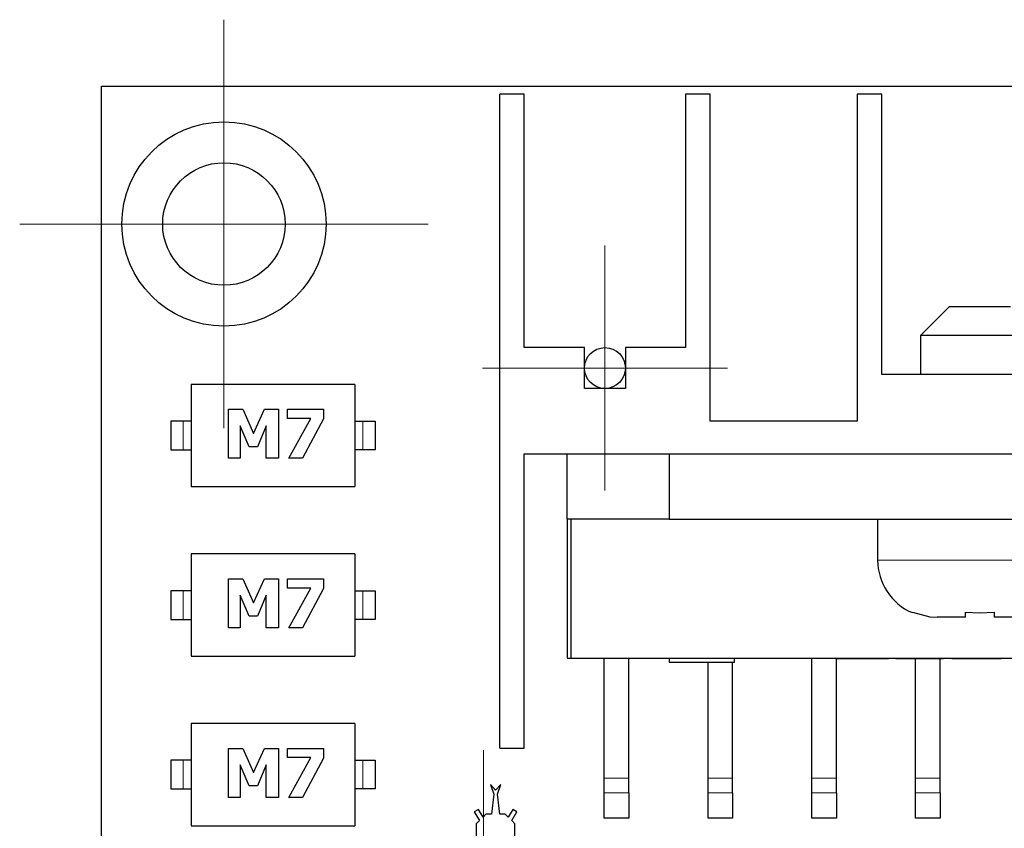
# Model space of a CAD drawing. Header units: millimetres. Extents: x 8.3 to 21.2, y 4.9 to 15.7.
# Tile 4 of 12: x 8.3 to 10.7, y 12.7 to 14.7. Entities that reach past the tile are written whole.
import ezdxf

# ---------------------------------------------------------------- set-up
doc = ezdxf.new("R2010")
doc.units = ezdxf.units.MM
doc.linetypes.add('PHANTOM', pattern=[1.27, 0.635, -0.127, 0.127, -0.127, 0.127, -0.127])

# ---------------------------------------------------------------- blocks, each defined once
blk = doc.blocks.new('SW_CENTERMARKSYMBOL_10')
at = {"color": 0, "linetype": 'Continuous', "lineweight": 18}
for p, q in [((0, 0.25), (0, 0.3)), ((0, 0), (0, 0.25)), ((-0.25, 0), (-0.3, 0)), ((0, 0), (-0.25, 0)), ((0, 0), (0, -0.25)), ((0, 0), (0.25, 0)), ((0.25, 0), (0.3, 0)), ((0, -0.25), (0, -0.3))]:
    blk.add_line(p, q, dxfattribs=at)
blk = doc.blocks.new('SW_CENTERMARKSYMBOL_31')
at = {"color": 0, "linetype": 'Continuous', "lineweight": 18}
for p, q in [((0, 0.25), (0, 0.5)), ((0, 0), (0, 0.25)), ((-0.25, 0), (-0.5, 0)), ((0, 0), (-0.25, 0)), ((0, 0), (0, -0.25)), ((0, 0), (0.25, 0)), ((0.25, 0), (0.5, 0)), ((0, -0.25), (0, -0.5))]:
    blk.add_line(p, q, dxfattribs=at)
blk = doc.blocks.new('SW_CENTERMARKSYMBOL_33')
at = {"color": 0, "linetype": 'Continuous', "lineweight": 18}
for p, q in [((0, 0.25), (0, 0.2636)), ((0, 0), (0, 0.25)), ((-0.25, 0), (-0.2636, 0)), ((0, 0), (-0.25, 0)), ((0, 0), (0, -0.25)), ((0, 0), (0.25, 0)), ((0.25, 0), (0.2636, 0)), ((0, -0.25), (0, -0.2636))]:
    blk.add_line(p, q, dxfattribs=at)

msp = doc.modelspace()

# ---------------------------------------------------------------- linework, layer by layer
at = {"color": 7, "linetype": 'Continuous', "lineweight": 25}
for p, q in [((8.4629, 10.1701), (8.4629, 14.5451)), ((8.4629, 14.5451), (12.7629, 14.5451)), ((9.4379, 12.9251), (9.4379, 14.5251)), ((9.4979, 14.5251), (9.4379, 14.5251)), ((9.4979, 13.9051), (9.4979, 14.5251)), ((9.8929, 14.5251), (9.8929, 13.9051)), ((9.9529, 14.5251), (9.8929, 14.5251)), ((9.9529, 13.7251), (9.9529, 14.5251)), ((10.3129, 14.5251), (10.3129, 13.7251)), ((10.3729, 14.5251), (10.3129, 14.5251)), ((10.3729, 13.8391), (10.3729, 14.5251)), ((10.5379, 14.0051), (10.4679, 13.9351)), ((10.6879, 14.0051), (10.5379, 14.0051)), ((10.4679, 13.9351), (10.4679, 13.8391)), ((10.7579, 13.9351), (10.4679, 13.9351)), ((9.6454, 13.9051), (9.4979, 13.9051)), ((9.6454, 13.8051), (9.6454, 13.9051)), ((9.7454, 13.9051), (9.7454, 13.8051)), ((9.8929, 13.9051), (9.7454, 13.9051)), ((10.8529, 13.8391), (10.3729, 13.8391)), ((9.0829, 13.8151), (8.6829, 13.8151)), ((8.6829, 13.8151), (8.6829, 13.5651)), ((9.0829, 13.8151), (9.0829, 13.5651)), ((9.7454, 13.8051), (9.6454, 13.8051)), ((8.774, 13.6344), (8.774, 13.7544)), ((8.774, 13.7544), (8.8087, 13.7544)), ((8.8087, 13.7544), (8.8354, 13.6951)), ((8.8354, 13.6951), (8.8618, 13.7544)), ((8.8618, 13.7544), (8.8965, 13.7544)), ((8.8965, 13.7544), (8.8965, 13.6344)), ((8.9184, 13.7317), (8.9184, 13.7544)), ((8.9184, 13.7544), (9.0067, 13.7544)), ((9.0067, 13.7544), (9.0067, 13.7305)), ((8.6329, 13.7251), (8.6329, 13.6551)), ((8.6629, 13.7251), (8.6329, 13.7251)), ((8.6829, 13.7251), (8.6629, 13.7251)), ((8.8242, 13.6626), (8.8024, 13.7139)), ((8.8024, 13.7139), (8.8024, 13.6344)), ((8.8666, 13.7139), (8.8448, 13.6626)), ((8.8666, 13.6344), (8.8666, 13.7139)), ((8.9756, 13.7317), (8.9184, 13.7317)), ((8.922, 13.6344), (8.9756, 13.7317)), ((9.0067, 13.7305), (8.9555, 13.6344)), ((9.0829, 13.7251), (9.1029, 13.7251)), ((9.1029, 13.7251), (9.1329, 13.7251)), ((9.1329, 13.7251), (9.1329, 13.6551)), ((10.3129, 13.7251), (9.9529, 13.7251)), ((8.6329, 13.6551), (8.6629, 13.6551)), ((8.6629, 13.6551), (8.6829, 13.6551)), ((8.8448, 13.6626), (8.8242, 13.6626)), ((9.1029, 13.6551), (9.0829, 13.6551)), ((9.1329, 13.6551), (9.1029, 13.6551)), ((9.4979, 13.6451), (11.7279, 13.6451)), ((9.4979, 12.9251), (9.4979, 13.6451)), ((9.6029, 13.4851), (9.6029, 13.6451)), ((9.8529, 13.6451), (9.8529, 13.4851)), ((8.8024, 13.6344), (8.774, 13.6344)), ((8.8965, 13.6344), (8.8666, 13.6344)), ((8.9555, 13.6344), (8.922, 13.6344)), ((8.6829, 13.5651), (9.0829, 13.5651)), ((9.8529, 13.4851), (9.6029, 13.4851)), ((9.6029, 13.4851), (9.6029, 13.1451)), ((9.6129, 13.1451), (9.6129, 13.4851)), ((9.8529, 13.4851), (11.3729, 13.4851)), ((10.3629, 13.4851), (10.3629, 13.3851)), ((8.6829, 13.4001), (8.6829, 13.1501)), ((9.0829, 13.4001), (8.6829, 13.4001)), ((9.0829, 13.4001), (9.0829, 13.1501)), ((8.774, 13.2194), (8.774, 13.3394)), ((8.774, 13.3394), (8.8087, 13.3394)), ((8.8087, 13.3394), (8.8354, 13.2801)), ((8.8354, 13.2801), (8.8618, 13.3394)), ((8.8618, 13.3394), (8.8965, 13.3394)), ((8.8965, 13.3394), (8.8965, 13.2194)), ((8.9184, 13.3167), (8.9184, 13.3394)), ((8.9184, 13.3394), (9.0067, 13.3394)), ((9.0067, 13.3394), (9.0067, 13.3155)), ((8.6329, 13.3101), (8.6329, 13.2401)), ((8.6629, 13.3101), (8.6329, 13.3101)), ((8.6829, 13.3101), (8.6629, 13.3101)), ((8.9756, 13.3167), (8.9184, 13.3167)), ((8.922, 13.2194), (8.9756, 13.3167)), ((9.0067, 13.3155), (8.9555, 13.2194)), ((9.0829, 13.3101), (9.1029, 13.3101)), ((9.1029, 13.3101), (9.1329, 13.3101)), ((9.1329, 13.3101), (9.1329, 13.2401)), ((8.8242, 13.2476), (8.8024, 13.2989)), ((8.8024, 13.2989), (8.8024, 13.2194)), ((8.8666, 13.2989), (8.8448, 13.2476)), ((8.8666, 13.2194), (8.8666, 13.2989)), ((10.5779, 13.2451), (10.5779, 13.258)), ((10.6479, 13.258), (10.6479, 13.2451)), ((8.6329, 13.2401), (8.6629, 13.2401)), ((8.6629, 13.2401), (8.6829, 13.2401)), ((8.8448, 13.2476), (8.8242, 13.2476)), ((9.1029, 13.2401), (9.0829, 13.2401)), ((9.1329, 13.2401), (9.1029, 13.2401)), ((10.5779, 13.2451), (10.5086, 13.2451)), ((10.7172, 13.2451), (10.6479, 13.2451)), ((8.8024, 13.2194), (8.774, 13.2194)), ((8.8965, 13.2194), (8.8666, 13.2194)), ((8.9555, 13.2194), (8.922, 13.2194)), ((8.6829, 13.1501), (9.0829, 13.1501)), ((9.6029, 13.1451), (9.6129, 13.1451)), ((9.6129, 13.1451), (11.6129, 13.1451)), ((9.6939, 12.851), (9.6939, 13.1451)), ((9.7539, 12.851), (9.7539, 13.1451)), ((9.8529, 13.1451), (9.8529, 13.1351)), ((9.8529, 13.1351), (10.0129, 13.1351)), ((9.9479, 12.851), (9.9479, 13.1351)), ((10.0079, 12.851), (10.0079, 13.1351)), ((10.0129, 13.1351), (10.0129, 13.1451)), ((10.2019, 12.851), (10.2019, 13.1451)), ((10.2619, 12.851), (10.2619, 13.1451)), ((10.2627, 13.1451), (10.2627, 13.1441)), ((10.2627, 13.1441), (10.2991, 13.1441)), ((10.2991, 13.1441), (10.2991, 13.1451)), ((10.2991, 13.1441), (10.3895, 13.1441)), ((10.3895, 13.1441), (10.3895, 13.1451)), ((10.4033, 13.1441), (10.4033, 13.1451)), ((10.4074, 13.1441), (10.4074, 13.1451)), ((10.4074, 13.1441), (10.4671, 13.1441)), ((10.4559, 12.851), (10.4559, 13.1441)), ((10.4671, 13.1441), (10.5242, 13.1441)), ((10.5159, 12.851), (10.5159, 13.1441)), ((10.5242, 13.1441), (10.5242, 13.1451)), ((10.5448, 13.1441), (10.5448, 13.1451)), ((10.5448, 13.1441), (10.6025, 13.1441)), ((10.6025, 13.1441), (10.665, 13.1441)), ((10.665, 13.1441), (10.665, 13.1451)), ((9.0829, 12.9851), (8.6829, 12.9851)), ((8.6829, 12.9851), (8.6829, 12.7351)), ((9.0829, 12.9851), (9.0829, 12.7351)), ((8.774, 12.9244), (8.8087, 12.9244)), ((8.774, 12.8044), (8.774, 12.9244)), ((8.8087, 12.9244), (8.8354, 12.8651)), ((8.8354, 12.8651), (8.8618, 12.9244)), ((8.8618, 12.9244), (8.8965, 12.9244)), ((8.8965, 12.9244), (8.8965, 12.8044)), ((8.9184, 12.9017), (8.9184, 12.9244)), ((8.9184, 12.9244), (9.0067, 12.9244)), ((9.0067, 12.9244), (9.0067, 12.9005)), ((9.4379, 12.9251), (9.4979, 12.9251)), ((8.6329, 12.8951), (8.6329, 12.8251)), ((8.6629, 12.8951), (8.6329, 12.8951)), ((8.6829, 12.8951), (8.6629, 12.8951)), ((8.9756, 12.9017), (8.9184, 12.9017)), ((8.922, 12.8044), (8.9756, 12.9017)), ((9.0067, 12.9005), (8.9555, 12.8044)), ((9.0829, 12.8951), (9.1029, 12.8951)), ((9.1029, 12.8951), (9.1329, 12.8951)), ((9.1329, 12.8951), (9.1329, 12.8251)), ((8.8242, 12.8326), (8.8024, 12.8839)), ((8.8024, 12.8839), (8.8024, 12.8044)), ((8.8666, 12.8839), (8.8448, 12.8326)), ((8.8666, 12.8044), (8.8666, 12.8839)), ((9.6939, 12.8156), (9.6939, 12.851)), ((9.7539, 12.8156), (9.7539, 12.851)), ((9.9479, 12.8156), (9.9479, 12.851)), ((10.0079, 12.8156), (10.0079, 12.851)), ((10.2019, 12.8156), (10.2019, 12.851)), ((10.2619, 12.8156), (10.2619, 12.851)), ((10.4559, 12.8156), (10.4559, 12.851)), ((10.5159, 12.8156), (10.5159, 12.851)), ((8.6329, 12.8251), (8.6629, 12.8251)), ((8.6629, 12.8251), (8.6829, 12.8251)), ((8.8448, 12.8326), (8.8242, 12.8326)), ((9.1029, 12.8251), (9.0829, 12.8251)), ((9.1329, 12.8251), (9.1029, 12.8251)), ((9.4151, 12.8361), (9.4232, 12.8124)), ((9.4278, 12.8219), (9.4151, 12.8361)), ((9.4404, 12.8361), (9.4278, 12.8219)), ((9.4323, 12.8124), (9.4404, 12.8361)), ((8.8024, 12.8044), (8.774, 12.8044)), ((8.8965, 12.8044), (8.8666, 12.8044)), ((8.9555, 12.8044), (8.922, 12.8044)), ((9.4232, 12.8124), (9.4175, 12.7629)), ((9.438, 12.7629), (9.4323, 12.8124)), ((9.6939, 12.7538), (9.6939, 12.8156)), ((9.7539, 12.8156), (9.7539, 12.7538)), ((9.9479, 12.7538), (9.9479, 12.8156)), ((10.0079, 12.8156), (10.0079, 12.7538)), ((10.2019, 12.7538), (10.2019, 12.8156)), ((10.2619, 12.8156), (10.2619, 12.7538)), ((10.4559, 12.7538), (10.4559, 12.8156)), ((10.5159, 12.8156), (10.5159, 12.7538)), ((9.3856, 12.7751), (9.3755, 12.7689)), ((9.3971, 12.7561), (9.3856, 12.7751)), ((9.47, 12.7751), (9.4584, 12.7561)), ((9.4801, 12.7689), (9.47, 12.7751)), ((9.3755, 12.7689), (9.3883, 12.7479)), ((9.404, 12.7629), (9.3971, 12.7561)), ((9.4175, 12.7629), (9.404, 12.7629)), ((9.4515, 12.7629), (9.438, 12.7629)), ((9.4584, 12.7561), (9.4515, 12.7629)), ((9.4672, 12.7479), (9.4801, 12.7689)), ((9.7539, 12.7538), (9.6939, 12.7538)), ((10.0079, 12.7538), (9.9479, 12.7538)), ((10.2619, 12.7538), (10.2019, 12.7538)), ((10.5159, 12.7538), (10.4559, 12.7538)), ((8.6829, 12.7351), (9.0829, 12.7351)), ((9.3883, 12.7479), (9.3803, 12.7399)), ((9.3803, 12.7399), (9.3803, 12.7064)), ((9.4752, 12.7399), (9.4672, 12.7479)), ((9.4752, 12.7064), (9.4752, 12.7399))]:
    msp.add_line(p, q, dxfattribs=at)
at = {"color": 8, "linetype": 'PHANTOM', "lineweight": 18}
for p, q in [((8.6629, 13.6551), (8.6629, 13.7251)), ((9.1029, 13.7251), (9.1029, 13.6551)), ((10.3629, 13.3851), (10.6129, 13.3851)), ((10.6129, 13.3851), (10.8629, 13.3851)), ((8.6629, 13.2401), (8.6629, 13.3101)), ((9.1029, 13.3101), (9.1029, 13.2401)), ((10.4671, 13.1441), (10.4671, 13.1451)), ((10.6025, 13.1441), (10.6025, 13.1451)), ((8.6629, 12.8251), (8.6629, 12.8951)), ((9.1029, 12.8951), (9.1029, 12.8251)), ((9.6939, 12.851), (9.7539, 12.851)), ((9.9479, 12.851), (10.0079, 12.851)), ((10.2019, 12.851), (10.2619, 12.851)), ((10.4559, 12.851), (10.5159, 12.851)), ((9.7539, 12.8156), (9.6939, 12.8156)), ((10.0079, 12.8156), (9.9479, 12.8156)), ((10.2619, 12.8156), (10.2019, 12.8156)), ((10.5159, 12.8156), (10.4559, 12.8156))]:
    msp.add_line(p, q, dxfattribs=at)
at = {"color": 7, "linetype": 'Continuous', "lineweight": 25, "flags": 128}
for points in [[(10.4479, 13.258), (10.491, 13.2461), (10.5086, 13.2451)], [(10.5779, 13.258), (10.6129, 13.2564), (10.6479, 13.258)]]:
    msp.add_lwpolyline(points, dxfattribs=at)
at = {"color": 7, "linetype": 'Continuous', "lineweight": 25}
for centre, radius in [((8.7629, 14.2076), 0.25), ((8.7629, 14.2076), 0.15), ((9.6954, 13.8551), 0.05)]:
    msp.add_circle(centre, radius, dxfattribs=at)
msp.add_arc((10.5029, 13.3851), 0.14, 180, 246.6034, dxfattribs=at)

# ---------------------------------------------------------------- block references
at = {"color": 7, "linetype": 'Continuous', "lineweight": 18}
for name, p in [('SW_CENTERMARKSYMBOL_31', (8.7629, 14.2076)), ('SW_CENTERMARKSYMBOL_10', (9.6954, 13.8551)), ('SW_CENTERMARKSYMBOL_33', (9.3981, 12.6566))]:
    msp.add_blockref(name, p, dxfattribs=at)

doc.saveas('drawing.dxf')
